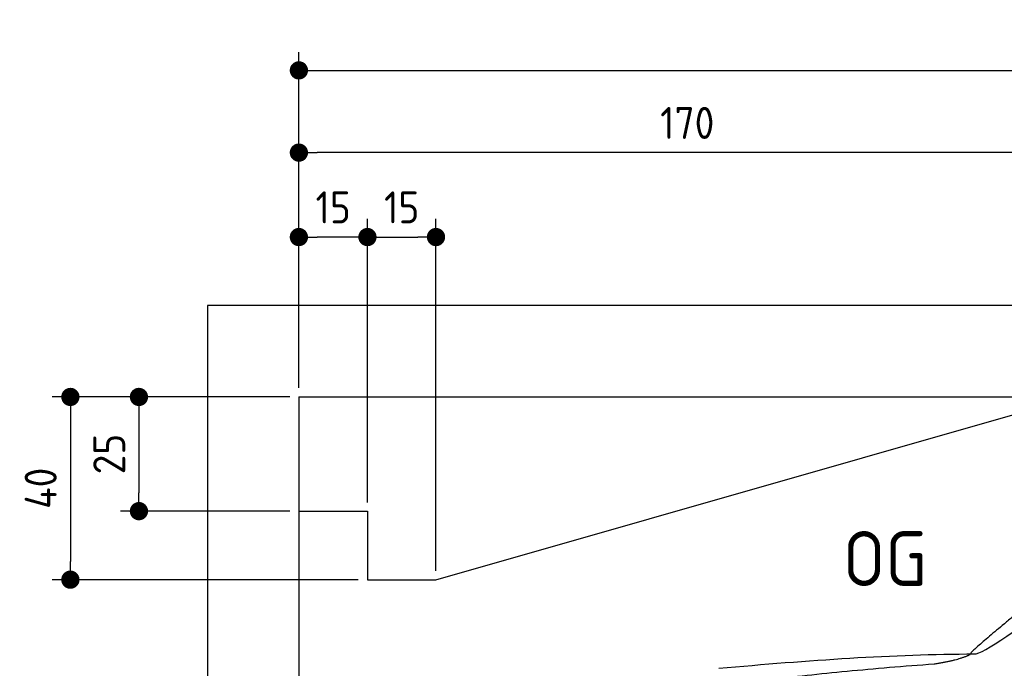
# Model space of a CAD drawing. Header units: millimetres. Extents: x -411 to 6777, y 0 to 6877.
# Tile 3 of 6: x -411 to 1744, y 5457 to 6877. Entities that reach past the tile are written whole.
import ezdxf

# ---------------------------------------------------------------- set-up
doc = ezdxf.new("R2010")
doc.units = ezdxf.units.MM
doc.layers.add('4', color=3, linetype='Continuous')
for name, color, linetype, lineweight in [('car', 10, 'Continuous', 25), ('Freiraum', 7, 'Continuous', 25), ('Gebäude', 7, 'Continuous', 25)]:
    doc.layers.add(name, color=color, linetype=linetype, lineweight=lineweight)
doc.styles.get("Standard").update_dxf_attribs({"font": 'ISOCP.SHX'})
doc.dimstyles.new('GEN-ISO', dxfattribs={"dimscale": 20, "dimtxt": 3.5, "dimasz": 2, "dimexe": 2, "dimexo": 1, "dimgap": 1.5, "dimtad": 1, "dimdec": 1, "dimlfac": 0.1, "dimdsep": 46, "dimtxsty": 'STANDARD', "dimblk": 'PUNKT', "dimcen": 2, "dimclrd": 256, "dimclre": 256, "dimclrt": 2, "dimadec": 0, "dimazin": 0, "dimtp": 0.1, "dimtm": 0.1, "dimtfac": 0.71, "dimtdec": 1, "dimtmove": 2, "dimatfit": 3, "dimldrblk": 'PUNKT', "dimfxl": 2, "dimtolj": 1, "dimarcsym": 0})

# ---------------------------------------------------------------- blocks, each defined once
blk = doc.blocks.new('PUNKT')
at = {"layer": '4', "color": 0, "linetype": 'ByBlock'}
blk.add_line((-0.5, 0), (-1, 0), dxfattribs=at)
at = {"layer": '4', "color": 0, "linetype": 'ByBlock', "const_width": 0.5}
blk.add_lwpolyline([(-0.25, 0, 1), (0.25, 0, 1)], format="xyb", close=True, dxfattribs=at)
blk = doc.blocks.new('*D335')
at = {"layer": '4', "lineweight": -2, "transparency": 16777216}
for p, q in [((200, 6070.9), (200, 6805.8)), ((5700, 6270.9), (5700, 6805.8)), ((240, 6765.8), (5660, 6765.8))]:
    blk.add_line(p, q, dxfattribs=at)
at = {"layer": 'Defpoints', "color": 0, "transparency": 16777216}
for p in [(5700, 6765.8), (5700, 6250.9), (200, 6050.9)]:
    blk.add_point(p, dxfattribs=at)
at = {"layer": '4', "lineweight": -2, "transparency": 16777216, "xscale": 40, "yscale": 40, "zscale": 40, "rotation": 180}
blk.add_blockref('PUNKT', (200, 6765.8), dxfattribs=at)
at = {"layer": '4', "lineweight": -2, "transparency": 16777216, "xscale": 40, "yscale": 40, "zscale": 40}
blk.add_blockref('PUNKT', (5700, 6765.8), dxfattribs=at)
at = {"layer": '4', "color": 2, "transparency": 16777216, "insert": (2950, 6830.8), "char_height": 70, "attachment_point": 5}
blk.add_mtext('550', dxfattribs=at)
blk = doc.blocks.new('Car')
at = {"layer": 'car'}
for points, degree in [([(1627.8, 5503.6), (1663.5, 5500.2), (1963.4, 5751.8), (2140.9, 5862.4)], 3), ([(1923.7, 5757.4), (1843.2, 5696.2), (1741.6, 5611.8), (1613.2, 5505.4), (1619.2, 5503.5)], 4), ([(1068.8, 5466.9), (1265, 5486.6), (1450, 5501.4), (1627.8, 5503.6)], 3), ([(1540.1, 5481), (1593.1, 5489.3), (1618.9, 5502.5)], 2), ([(727.7, 5345), (963.5, 5433.8), (1540.1, 5481)], 2)]:
    blk.add_open_spline(points, degree=degree, dxfattribs=at)
blk = doc.blocks.new('_Dot')
at = {"color": 0, "linetype": 'ByBlock', "lineweight": -2}
blk.add_line((-0.5, 0), (-1, 0), dxfattribs=at)
at = {"color": 0, "linetype": 'ByBlock', "const_width": 0.5}
blk.add_lwpolyline([(-0.25, 0, 1), (0.25, 0, 1)], format="xyb", close=True, dxfattribs=at)
blk = doc.blocks.new('*D341')
at = {"layer": '4', "lineweight": -2, "transparency": 16777216}
for p, q in [((200, 6070.9), (200, 6625.7)), ((1899.7, 6070.8), (1899.7, 6625.7)), ((1859.7, 6585.7), (240, 6585.7))]:
    blk.add_line(p, q, dxfattribs=at)
at = {"layer": 'Defpoints', "color": 0, "transparency": 16777216}
for p in [(200, 6585.7), (200, 6050.9), (1899.7, 6050.8)]:
    blk.add_point(p, dxfattribs=at)
at = {"layer": '4', "lineweight": -2, "transparency": 16777216, "xscale": 40, "yscale": 40, "zscale": 40, "rotation": 180}
blk.add_blockref('_Dot', (200, 6585.7), dxfattribs=at)
at = {"layer": '4', "lineweight": -2, "transparency": 16777216, "xscale": 40, "yscale": 40, "zscale": 40}
blk.add_blockref('_Dot', (1899.7, 6585.7), dxfattribs=at)
at = {"layer": '4', "color": 2, "transparency": 16777216, "insert": (1049.8, 6650.7), "char_height": 70, "attachment_point": 5}
blk.add_mtext('170', dxfattribs=at)
blk = doc.blocks.new('*D342')
at = {"layer": '4', "lineweight": -2, "transparency": 16777216}
for p, q in [((200, 6070.9), (200, 6440.9)), ((350, 5820.9), (350, 6440.9)), ((310, 6400.9), (240, 6400.9))]:
    blk.add_line(p, q, dxfattribs=at)
at = {"layer": 'Defpoints', "color": 0, "transparency": 16777216}
for p in [(200, 6400.9), (200, 6050.9), (350, 5800.9)]:
    blk.add_point(p, dxfattribs=at)
at = {"layer": '4', "lineweight": -2, "transparency": 16777216, "xscale": 40, "yscale": 40, "zscale": 40, "rotation": 180}
blk.add_blockref('_Dot', (200, 6400.9), dxfattribs=at)
at = {"layer": '4', "lineweight": -2, "transparency": 16777216, "xscale": 40, "yscale": 40, "zscale": 40}
blk.add_blockref('_Dot', (350, 6400.9), dxfattribs=at)
at = {"layer": '4', "color": 2, "transparency": 16777216, "insert": (275, 6465.9), "char_height": 70, "attachment_point": 5}
blk.add_mtext('15', dxfattribs=at)
blk = doc.blocks.new('*D343')
at = {"layer": '4', "lineweight": -2, "transparency": 16777216}
for p, q in [((180, 6050.9), (-340, 6050.9)), ((-300, 6010.9), (-300, 5690.9)), ((330, 5650.9), (-340, 5650.9))]:
    blk.add_line(p, q, dxfattribs=at)
at = {"layer": 'Defpoints', "color": 0, "transparency": 16777216}
for p in [(200, 6050.9), (-300, 5650.9), (350, 5650.9)]:
    blk.add_point(p, dxfattribs=at)
at = {"layer": '4', "lineweight": -2, "transparency": 16777216, "xscale": 40, "yscale": 40, "zscale": 40}
for p, rotation in [((-300, 6050.9), 90), ((-300, 5650.9), 270)]:
    blk.add_blockref('_Dot', p, dxfattribs=dict(at, rotation=rotation))
at = {"layer": '4', "color": 2, "transparency": 16777216, "insert": (-365, 5850.9), "char_height": 70, "attachment_point": 5, "rotation": 90}
blk.add_mtext('40', dxfattribs=at)
blk = doc.blocks.new('*D344')
at = {"layer": '4', "lineweight": -2, "transparency": 16777216}
for p, q in [((180, 6050.9), (-190, 6050.9)), ((-150, 6010.9), (-150, 5840.9)), ((180, 5800.9), (-190, 5800.9))]:
    blk.add_line(p, q, dxfattribs=at)
at = {"layer": 'Defpoints', "color": 0, "transparency": 16777216}
for p in [(200, 6050.9), (-150, 5800.9), (200, 5800.9)]:
    blk.add_point(p, dxfattribs=at)
at = {"layer": '4', "lineweight": -2, "transparency": 16777216, "xscale": 40, "yscale": 40, "zscale": 40}
for p, rotation in [((-150, 6050.9), 90), ((-150, 5800.9), 270)]:
    blk.add_blockref('_Dot', p, dxfattribs=dict(at, rotation=rotation))
at = {"layer": '4', "color": 2, "transparency": 16777216, "insert": (-215, 5925.9), "char_height": 70, "attachment_point": 5, "rotation": 90}
blk.add_mtext('25', dxfattribs=at)
blk = doc.blocks.new('*D345')
at = {"layer": '4', "lineweight": -2, "transparency": 16777216}
for p, q in [((350, 5820), (350, 6440.9)), ((500, 5670), (500, 6440.9)), ((390, 6400.9), (460, 6400.9))]:
    blk.add_line(p, q, dxfattribs=at)
at = {"layer": 'Defpoints', "color": 0, "transparency": 16777216}
for p in [(500, 6400.9), (350, 5800), (500, 5650)]:
    blk.add_point(p, dxfattribs=at)
at = {"layer": '4', "lineweight": -2, "transparency": 16777216, "xscale": 40, "yscale": 40, "zscale": 40, "rotation": 180}
blk.add_blockref('_Dot', (350, 6400.9), dxfattribs=at)
at = {"layer": '4', "lineweight": -2, "transparency": 16777216, "xscale": 40, "yscale": 40, "zscale": 40}
blk.add_blockref('_Dot', (500, 6400.9), dxfattribs=at)
at = {"layer": '4', "color": 2, "transparency": 16777216, "insert": (425, 6465.9), "char_height": 70, "attachment_point": 5}
blk.add_mtext('15', dxfattribs=at)
blk = doc.blocks.new('Gebäude_385_GT200')
at = {"layer": 'Freiraum'}
blk.add_lwpolyline([(200, 5800.9), (350, 5800.9), (350, 5650.9), (499.8, 5650.9), (1900, 6050.9)], dxfattribs=at)
at = {"layer": 'Gebäude'}
for p, q in [((5900, 6250.8), (0, 6250.8)), ((0, 6250.8), (0, 0)), ((200, 6050.9), (5700, 6050.9)), ((200, 6050.9), (200, 200))]:
    blk.add_line(p, q, dxfattribs=at)

msp = doc.modelspace()

# ---------------------------------------------------------------- block references
at = {"layer": 'car', "rotation": 359.4752422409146}
msp.add_blockref('Car', (0, 0), dxfattribs=at)
at = {"layer": 'Gebäude', "linetype": 'Continuous'}
msp.add_blockref('Gebäude_385_GT200', (0, 0), dxfattribs=at)

# ---------------------------------------------------------------- texts
msp.add_text('OG', height=120).set_placement((1390.46, 5637))

# ---------------------------------------------------------------- dimensions: what is measured, and where the dimension line sits
at = {"layer": '4'}
for base, p1, p2, override, picture, middle in [((5700, 6765.8), (200, 6050.88), (5700, 6250.88), {"dimtdec": 3, "dimtolj": 0}, '*D335', (2950, 6830.8)), ((200, 6585.7), (1899.68, 6050.79), (200, 6050.88), {"dimblk1": 'Dot', "dimblk2": 'Dot', "dimsah": 1, "dimtdec": 3, "dimtolj": 0}, '*D341', (1049.84, 6650.7)), ((200, 6400.88), (350, 5800.88), (200, 6050.88), {"dimblk1": 'Dot', "dimblk2": 'Dot', "dimsah": 1, "dimtdec": 3, "dimtolj": 0}, '*D342', (275, 6465.88)), ((500, 6400.88), (350, 5800), (500, 5650), {"dimblk1": 'Dot', "dimblk2": 'Dot', "dimsah": 1, "dimtdec": 3, "dimtolj": 0}, '*D345', (425, 6465.88))]:
    dim = msp.add_linear_dim(base=base, p1=p1, p2=p2, dimstyle='GEN-ISO', override=override, dxfattribs=at)
    dim.commit()
    dim.dimension.update_dxf_attribs({"geometry": picture, "text_midpoint": middle})
for base, p2, picture, middle in [((-300, 5650.88), (350, 5650.88), '*D343', (-365, 5850.88)), ((-150, 5800.88), (200, 5800.88), '*D344', (-215.01, 5925.88))]:
    dim = msp.add_linear_dim(base=base, p1=(200, 6050.88), p2=p2, angle=90, dimstyle='GEN-ISO', override={"dimblk1": 'Dot', "dimblk2": 'Dot', "dimsah": 1, "dimtdec": 3, "dimtolj": 0}, dxfattribs=at)
    dim.commit()
    dim.dimension.update_dxf_attribs({"geometry": picture, "text_midpoint": middle})

doc.saveas('drawing.dxf')
